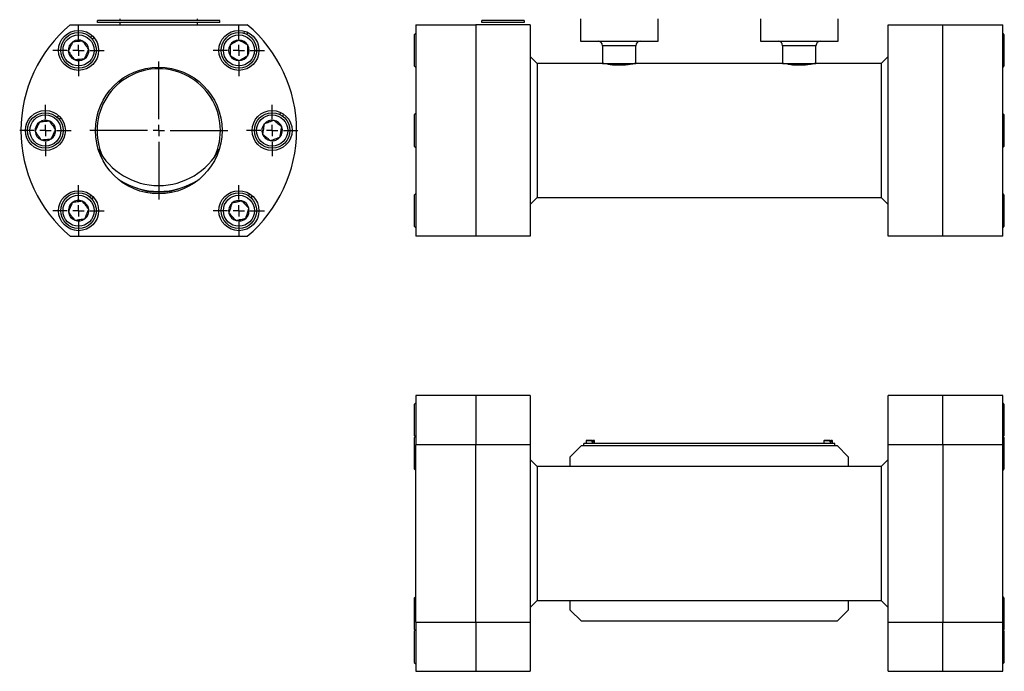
# Model space of a CAD drawing. Header units: inches. Extents: x 0.84 to 10.44, y 1.26 to 8.04.
# Tile 1 of 8: x 0.84 to 5.2, y 1.26 to 4.15. Entities that reach past the tile are written whole.
import ezdxf

# ---------------------------------------------------------------- set-up
doc = ezdxf.new("R2010")
doc.units = ezdxf.units.IN
doc.header["$MEASUREMENT"] = 0
doc.layers.add('1', color=7, linetype='Continuous')

# ---------------------------------------------------------------- blocks, each defined once
blk = doc.blocks.new('SW_CENTERMARKSYMBOL_0')
at = {"layer": '1', "color": 0}
for p, q in [((0, 0.05), (0, 0.1136)), ((-0.05, 0), (-0.1136, 0)), ((0, 0), (-0.025, 0)), ((0, 0), (0, 0.025)), ((0, 0), (0, -0.025)), ((0, 0), (0.025, 0)), ((0.05, 0), (0.1136, 0)), ((0, -0.05), (0, -0.1136))]:
    blk.add_line(p, q, dxfattribs=at)
blk = doc.blocks.new('SW_CENTERMARKSYMBOL_1')
at = {"layer": '1', "color": 0}
for p, q in [((0, 0.05), (0, 0.1136)), ((-0.05, 0), (-0.1136, 0)), ((0, 0), (-0.025, 0)), ((0, 0), (0, 0.025)), ((0, 0), (0, -0.025)), ((0, 0), (0.025, 0)), ((0.05, 0), (0.1136, 0)), ((0, -0.05), (0, -0.1136))]:
    blk.add_line(p, q, dxfattribs=at)
blk = doc.blocks.new('SW_CENTERMARKSYMBOL_2')
at = {"layer": '1', "color": 0}
for p, q in [((0, 0.05), (0, 0.305425)), ((-0.05, 0), (-0.305425, 0)), ((0, 0), (-0.025, 0)), ((0, 0), (0, 0.025)), ((0, 0), (0, -0.025)), ((0, 0), (0.025, 0)), ((0.05, 0), (0.305425, 0)), ((0, -0.05), (0, -0.305425))]:
    blk.add_line(p, q, dxfattribs=at)
blk = doc.blocks.new('SW_CENTERMARKSYMBOL_3')
at = {"layer": '1', "color": 0}
for p, q in [((0, 0.05), (0, 0.1136)), ((-0.05, 0), (-0.1136, 0)), ((0, 0), (-0.025, 0)), ((0, 0), (0, 0.025)), ((0, 0), (0, -0.025)), ((0, 0), (0.025, 0)), ((0.05, 0), (0.1136, 0)), ((0, -0.05), (0, -0.1136))]:
    blk.add_line(p, q, dxfattribs=at)
blk = doc.blocks.new('SW_CENTERMARKSYMBOL_6')
at = {"layer": '1', "color": 0}
for p, q in [((0, 0.05), (0, 0.1136)), ((-0.05, 0), (-0.1136, 0)), ((0, 0), (-0.025, 0)), ((0, 0), (0, 0.025)), ((0, 0), (0, -0.025)), ((0, 0), (0.025, 0)), ((0.05, 0), (0.1136, 0)), ((0, -0.05), (0, -0.1136))]:
    blk.add_line(p, q, dxfattribs=at)
blk = doc.blocks.new('SW_CENTERMARKSYMBOL_7')
at = {"layer": '1', "color": 0}
for p, q in [((0, 0.05), (0, 0.1136)), ((-0.05, 0), (-0.1136, 0)), ((0, 0), (-0.025, 0)), ((0, 0), (0, 0.025)), ((0, 0), (0, -0.025)), ((0, 0), (0.025, 0)), ((0.05, 0), (0.1136, 0)), ((0, -0.05), (0, -0.1136))]:
    blk.add_line(p, q, dxfattribs=at)
blk = doc.blocks.new('SW_CENTERMARKSYMBOL_8')
at = {"layer": '1', "color": 0}
for p, q in [((0, 0.05), (0, 0.1136)), ((-0.05, 0), (-0.1136, 0)), ((0, 0), (-0.025, 0)), ((0, 0), (0, 0.025)), ((0, 0), (0, -0.025)), ((0, 0), (0.025, 0)), ((0.05, 0), (0.1136, 0)), ((0, -0.05), (0, -0.1136))]:
    blk.add_line(p, q, dxfattribs=at)

msp = doc.modelspace()

# ---------------------------------------------------------------- linework, layer by layer
at = {"color": 7, "linetype": 'Continuous', "lineweight": 25}
for p, q in [((1.7277, 4.1422), (1.1864, 4.1422)), ((1.1864, 4.1324), (1.1864, 4.1422)), ((1.2848, 4.1484), (1.2848, 4.1422)), ((1.6293, 4.1422), (1.6293, 4.1484)), ((1.7277, 4.1324), (1.7277, 4.1422)), ((2.888, 4.1324), (2.888, 4.1422)), ((3.075, 4.1422), (2.888, 4.1422)), ((3.075, 4.1422), (3.075, 4.1324)), ((3.3235, 4.1484), (3.3235, 4.05)), ((3.668, 4.05), (3.668, 4.1484)), ((4.1207, 4.1484), (4.1207, 4.05)), ((4.4652, 4.05), (4.4652, 4.1484)), ((1.0648, 4.1222), (1.8492, 4.1222)), ((1.7277, 4.1324), (1.1864, 4.1324)), ((1.2848, 4.1324), (1.2848, 4.1222)), ((1.6293, 4.1222), (1.6293, 4.1324)), ((2.5951, 4.1222), (2.8609, 4.1222)), ((2.5951, 4.1222), (2.5951, 3.1871)), ((2.8609, 4.1222), (2.8609, 3.1871)), ((3.102, 4.1222), (2.8609, 4.1222)), ((3.075, 4.1324), (2.888, 4.1324)), ((3.102, 4.1222), (3.102, 3.1871)), ((4.6867, 4.1222), (4.9278, 4.1222)), ((4.6867, 3.1871), (4.6867, 4.1222)), ((4.9278, 4.1222), (5.1936, 4.1222)), ((4.9278, 3.1871), (4.9278, 4.1222)), ((5.1936, 3.1871), (5.1936, 4.1222)), ((1.1547, 4.0682), (1.1619, 4.075)), ((1.171, 4.0652), (1.1638, 4.0585)), ((1.8343, 4.0851), (1.8378, 4.0943)), ((1.8503, 4.0895), (1.8467, 4.0803)), ((2.5951, 4.0854), (2.5883, 4.0785)), ((2.5883, 4.0785), (2.5883, 3.9407)), ((5.2005, 4.0785), (5.1936, 4.0854)), ((5.2005, 3.9407), (5.2005, 4.0785)), ((3.3235, 4.05), (3.668, 4.05)), ((3.4219, 4.0303), (3.4219, 3.9516)), ((3.5696, 3.9516), (3.5696, 4.0303)), ((4.1207, 4.05), (4.4652, 4.05)), ((4.2192, 4.0303), (4.2192, 3.9516)), ((4.3668, 3.9516), (4.3668, 4.0303)), ((3.1331, 3.9516), (3.102, 3.9827)), ((4.6867, 3.9827), (4.6556, 3.9516)), ((2.5883, 3.9407), (2.5951, 3.9338)), ((3.4219, 3.9516), (3.1331, 3.9516)), ((3.1333, 3.3579), (3.1333, 3.9514)), ((3.4219, 3.9516), (3.5696, 3.9516)), ((4.2192, 3.9516), (3.5696, 3.9516)), ((4.2192, 3.9516), (4.3668, 3.9516)), ((4.6556, 3.9516), (4.3668, 3.9516)), ((4.6554, 3.9514), (4.6554, 3.3579)), ((5.1936, 3.9338), (5.2005, 3.9407)), ((1.0071, 3.7138), (1.0142, 3.7206)), ((1.0234, 3.711), (1.0163, 3.7041)), ((1.993, 3.7257), (1.998, 3.7342)), ((2.0095, 3.7274), (2.0045, 3.7189)), ((2.5951, 3.7305), (2.5883, 3.7236)), ((2.5883, 3.7236), (2.5883, 3.5858)), ((5.2005, 3.7236), (5.1936, 3.7305)), ((5.2005, 3.5858), (5.2005, 3.7236)), ((2.5883, 3.5858), (2.5951, 3.5789)), ((5.1936, 3.5789), (5.2005, 3.5858)), ((1.1508, 3.3616), (1.1575, 3.3688)), ((1.1673, 3.3597), (1.1606, 3.3524)), ((1.8547, 3.3658), (1.8608, 3.3737)), ((1.8713, 3.3655), (1.8653, 3.3577)), ((2.5951, 3.3755), (2.5883, 3.3686)), ((2.5883, 3.3686), (2.5883, 3.2308)), ((3.102, 3.3267), (3.1331, 3.3578)), ((3.1331, 3.3578), (4.6556, 3.3578)), ((4.6556, 3.3578), (4.6867, 3.3267)), ((5.2005, 3.3686), (5.1936, 3.3755)), ((5.2005, 3.2308), (5.2005, 3.3686)), ((2.5883, 3.2308), (2.5951, 3.2239)), ((5.1936, 3.2239), (5.2005, 3.2308)), ((1.0648, 3.1871), (1.8492, 3.1871)), ((2.8609, 3.1871), (2.5951, 3.1871)), ((3.102, 3.1871), (2.8609, 3.1871)), ((4.9278, 3.1871), (4.6867, 3.1871)), ((5.1936, 3.1871), (4.9278, 3.1871)), ((2.5951, 2.4486), (2.5883, 2.4417)), ((2.5883, 2.4417), (2.5883, 2.3039)), ((2.8609, 2.481), (2.5951, 2.481)), ((2.5951, 2.481), (2.5951, 2.263)), ((3.102, 2.481), (2.8609, 2.481)), ((2.8609, 2.481), (2.8609, 2.263)), ((3.102, 2.481), (3.102, 2.263)), ((4.9278, 2.481), (4.6867, 2.481)), ((4.6867, 2.263), (4.6867, 2.481)), ((5.1936, 2.481), (4.9278, 2.481)), ((4.9278, 2.263), (4.9278, 2.481)), ((5.1936, 2.263), (5.1936, 2.481)), ((5.2005, 2.4417), (5.1936, 2.4486)), ((5.2005, 2.3039), (5.2005, 2.4417)), ((2.5883, 2.3039), (2.5929, 2.2993)), ((2.5951, 2.3015), (2.5883, 2.2947)), ((2.5883, 2.2947), (2.5883, 2.1569)), ((4.4505, 2.2694), (3.3383, 2.2694)), ((3.3383, 2.2596), (3.3383, 2.2694)), ((3.35, 2.2822), (3.3491, 2.2813)), ((3.3491, 2.2813), (3.3491, 2.2694)), ((3.3759, 2.2813), (3.3491, 2.2813)), ((3.3753, 2.2822), (3.35, 2.2822)), ((3.3753, 2.2822), (3.3795, 2.2822)), ((3.3759, 2.2753), (3.3759, 2.2813)), ((3.38, 2.2753), (3.3759, 2.2753)), ((3.3855, 2.2822), (3.3795, 2.2822)), ((3.38, 2.2813), (3.38, 2.2753)), ((3.3865, 2.2813), (3.38, 2.2813)), ((3.3865, 2.2813), (3.3855, 2.2822)), ((3.3865, 2.2694), (3.3865, 2.2813)), ((4.4032, 2.2822), (4.4022, 2.2813)), ((4.4022, 2.2813), (4.4022, 2.2694)), ((4.429, 2.2813), (4.4022, 2.2813)), ((4.4285, 2.2822), (4.4032, 2.2822)), ((4.4285, 2.2822), (4.4326, 2.2822)), ((4.429, 2.2753), (4.429, 2.2813)), ((4.4331, 2.2753), (4.429, 2.2753)), ((4.4387, 2.2822), (4.4326, 2.2822)), ((4.4331, 2.2813), (4.4331, 2.2753)), ((4.4396, 2.2813), (4.4331, 2.2813)), ((4.4396, 2.2813), (4.4387, 2.2822)), ((4.4396, 2.2694), (4.4396, 2.2813)), ((4.4505, 2.2596), (4.4505, 2.2694)), ((5.2005, 2.2947), (5.1936, 2.3015)), ((5.1958, 2.2993), (5.2005, 2.3039)), ((5.2005, 2.1569), (5.2005, 2.2947)), ((2.8609, 2.263), (2.5951, 2.263)), ((2.5951, 1.4786), (2.5951, 2.263)), ((2.8609, 1.4786), (2.8609, 2.263)), ((3.102, 2.263), (2.8609, 2.263)), ((3.102, 2.263), (3.102, 1.4786)), ((3.2792, 2.2104), (3.3284, 2.2596)), ((3.3284, 2.2596), (4.4603, 2.2596)), ((4.4603, 2.2596), (4.5095, 2.2104)), ((4.9278, 2.263), (4.6867, 2.263)), ((4.6867, 1.4786), (4.6867, 2.263)), ((5.1936, 2.263), (4.9278, 2.263)), ((4.9278, 2.263), (4.9278, 1.4786)), ((5.1936, 1.4786), (5.1936, 2.263)), ((3.1331, 2.1677), (3.102, 2.1988)), ((3.2792, 2.1677), (3.2792, 2.2104)), ((4.5095, 2.2104), (4.5095, 2.1677)), ((4.6867, 2.1988), (4.6556, 2.1677)), ((2.5883, 2.1569), (2.5951, 2.15)), ((4.6556, 2.1677), (3.1331, 2.1677)), ((3.1333, 1.5741), (3.1333, 2.1676)), ((4.6554, 2.1676), (4.6554, 1.5741)), ((5.1936, 2.15), (5.2005, 2.1569)), ((2.5951, 1.5917), (2.5883, 1.5848)), ((2.5883, 1.5848), (2.5883, 1.447)), ((3.102, 1.5428), (3.1331, 1.5739)), ((3.1331, 1.5739), (4.6556, 1.5739)), ((3.2792, 1.5312), (3.2792, 1.5739)), ((4.5095, 1.5739), (4.5095, 1.5312)), ((4.6556, 1.5739), (4.6867, 1.5428)), ((5.2005, 1.5848), (5.1936, 1.5917)), ((5.2005, 1.447), (5.2005, 1.5848)), ((3.3284, 1.482), (3.2792, 1.5312)), ((4.5095, 1.5312), (4.4603, 1.482)), ((2.5883, 1.447), (2.5951, 1.4401)), ((2.5929, 1.4424), (2.5883, 1.4377)), ((2.5951, 1.4786), (2.8609, 1.4786)), ((2.5951, 1.4786), (2.5951, 1.2606)), ((2.8609, 1.4786), (2.8609, 1.2606)), ((2.8609, 1.4786), (3.102, 1.4786)), ((3.102, 1.4786), (3.102, 1.2606)), ((4.4603, 1.482), (3.3284, 1.482)), ((4.6867, 1.4786), (4.9278, 1.4786)), ((4.6867, 1.2606), (4.6867, 1.4786)), ((4.9278, 1.4786), (5.1936, 1.4786)), ((4.9278, 1.2606), (4.9278, 1.4786)), ((5.1936, 1.2606), (5.1936, 1.4786)), ((5.1936, 1.4401), (5.2005, 1.447)), ((5.2005, 1.4377), (5.1958, 1.4424)), ((2.5883, 1.4377), (2.5883, 1.2999)), ((5.2005, 1.2999), (5.2005, 1.4377)), ((2.5883, 1.2999), (2.5951, 1.2931)), ((5.1936, 1.2931), (5.2005, 1.2999)), ((2.5951, 1.2606), (2.8609, 1.2606)), ((2.8609, 1.2606), (3.102, 1.2606)), ((4.6867, 1.2606), (4.9278, 1.2606)), ((4.9278, 1.2606), (5.1936, 1.2606))]:
    msp.add_line(p, q, dxfattribs=at)
at = {"color": 8, "linetype": 'Continuous', "lineweight": 25}
for p, q in [((3.5696, 4.0303), (3.4219, 4.0303)), ((4.3668, 4.0303), (4.2192, 4.0303))]:
    msp.add_line(p, q, dxfattribs=at)
at = {"color": 7, "linetype": 'Continuous', "lineweight": 25}
for centre, radius in [((1.1021, 4.0096), 0.0886), ((1.812, 4.0096), 0.0886), ((1.1021, 4.0096), 0.0787), ((1.1021, 4.0096), 0.0689), ((1.812, 4.0096), 0.0787), ((1.812, 4.0096), 0.0689), ((1.457, 3.6547), 0.2804), ((0.9551, 3.6547), 0.0886), ((0.9551, 3.6547), 0.0787), ((0.9551, 3.6547), 0.0689), ((1.959, 3.6547), 0.0886), ((1.959, 3.6547), 0.0787), ((1.959, 3.6547), 0.0689), ((1.1021, 3.2997), 0.0886), ((1.1021, 3.2997), 0.0787), ((1.1021, 3.2997), 0.0689), ((1.812, 3.2997), 0.0886), ((1.812, 3.2997), 0.0787), ((1.812, 3.2997), 0.0689)]:
    msp.add_circle(centre, radius, dxfattribs=at)
for centre, radius, start, end in [((1.457, 3.6547), 0.6102, 129.9925, 230.0075), ((1.457, 3.6547), 0.6102, 309.9925, 50.0075), ((1.1021, 4.0096), 0.0455, 64.5352, 124.5352), ((1.812, 4.0096), 0.0455, 90, 150), ((1.812, 4.0096), 0.0455, 30, 90), ((1.1021, 4.0096), 0.0455, 124.5352, 184.5352), ((1.1021, 4.0096), 0.0455, 4.5352, 64.5352), ((1.1021, 4.0096), 0.0455, 304.5352, 4.5352), ((1.812, 4.0096), 0.0455, 150, 210), ((1.812, 4.0096), 0.0455, 330, 30), ((3.4022, 4.0303), 0.0197, 0, 90), ((3.5892, 4.0303), 0.0197, 90, 180), ((4.1995, 4.0303), 0.0197, 0, 90), ((4.3865, 4.0303), 0.0197, 90, 180), ((1.1021, 4.0096), 0.0455, 184.5352, 244.5352), ((1.1021, 4.0096), 0.0455, 244.5352, 304.5352), ((1.812, 4.0096), 0.0455, 210, 270), ((1.812, 4.0096), 0.0455, 270, 330), ((1.457, 3.6547), 0.2731, 90, 205.0849), ((1.457, 3.6547), 0.2731, 334.9151, 90), ((0.9551, 3.6547), 0.0455, 125.0926, 185.0926), ((0.9551, 3.6547), 0.0455, 65.0926, 125.0926), ((0.9551, 3.6547), 0.0455, 5.0926, 65.0926), ((1.959, 3.6547), 0.0455, 140.8771, 200.8771), ((1.959, 3.6547), 0.0455, 80.8771, 140.8771), ((1.959, 3.6547), 0.0455, 20.8771, 80.8771), ((1.959, 3.6547), 0.0455, 320.8771, 20.8771), ((0.9551, 3.6547), 0.0455, 185.0926, 245.0926), ((0.9551, 3.6547), 0.0455, 305.0926, 5.0926), ((1.959, 3.6547), 0.0455, 200.8771, 260.8771), ((1.959, 3.6547), 0.0455, 260.8771, 320.8771), ((0.9551, 3.6547), 0.0455, 245.0926, 305.0926), ((1.457, 3.7141), 0.3031, 207.7638, 270), ((1.457, 3.7141), 0.3031, 270, 332.2362), ((1.457, 3.7141), 0.3289, 237.7671, 302.2329), ((1.457, 3.6547), 0.2731, 247.7449, 292.2551), ((1.1021, 3.2997), 0.0455, 128.2132, 188.2132), ((1.1021, 3.2997), 0.0455, 68.2132, 128.2132), ((1.1021, 3.2997), 0.0455, 8.2132, 68.2132), ((1.812, 3.2997), 0.0455, 133.5616, 193.5616), ((1.812, 3.2997), 0.0455, 73.5616, 133.5616), ((1.812, 3.2997), 0.0455, 13.5616, 73.5616), ((1.1021, 3.2997), 0.0455, 188.2132, 248.2132), ((1.1021, 3.2997), 0.0455, 308.2132, 8.2132), ((1.812, 3.2997), 0.0455, 193.5616, 253.5616), ((1.812, 3.2997), 0.0455, 313.5616, 13.5616), ((1.1021, 3.2997), 0.0455, 248.2132, 308.2132), ((1.812, 3.2997), 0.0455, 253.5616, 313.5616)]:
    msp.add_arc(centre, radius, start, end, dxfattribs=at)
for points, knots in [([(1.812, 4.0551), (1.8089, 4.0533), (1.8057, 4.0515), (1.8009, 4.0487), (1.7992, 4.0477), (1.7958, 4.0457), (1.7941, 4.0447), (1.7889, 4.0418), (1.7855, 4.0398), (1.7789, 4.036), (1.7757, 4.0341), (1.7726, 4.0323)], [0, 0, 0, 0, 0.25, 0.25, 0.375, 0.375, 0.5, 0.5, 0.75, 0.75, 1, 1, 1, 1]), ([(1.8513, 4.0323), (1.8483, 4.0341), (1.8451, 4.0359), (1.8402, 4.0388), (1.8386, 4.0397), (1.8352, 4.0417), (1.8334, 4.0427), (1.8283, 4.0457), (1.8249, 4.0476), (1.8182, 4.0514), (1.8151, 4.0533), (1.812, 4.0551)], [0, 0, 0, 0, 0.25, 0.25, 0.375, 0.375, 0.5, 0.5, 0.75, 0.75, 1, 1, 1, 1]), ([(1.0763, 4.0471), (1.0748, 4.0439), (1.0732, 4.0406), (1.0708, 4.0355), (1.07, 4.0338), (1.0683, 4.0302), (1.0674, 4.0284), (1.0649, 4.023), (1.0632, 4.0195), (1.0599, 4.0126), (1.0583, 4.0092), (1.0568, 4.006)], [0, 0, 0, 0, 0.25, 0.25, 0.375, 0.375, 0.5, 0.5, 0.75, 0.75, 1, 1, 1, 1]), ([(1.1216, 4.0507), (1.1181, 4.0504), (1.1145, 4.0501), (1.1088, 4.0496), (1.1069, 4.0495), (1.103, 4.0492), (1.101, 4.049), (1.0951, 4.0486), (1.0912, 4.0482), (1.0835, 4.0476), (1.0799, 4.0473), (1.0763, 4.0471)], [0, 0, 0, 0, 0.25, 0.25, 0.375, 0.375, 0.5, 0.5, 0.75, 0.75, 1, 1, 1, 1]), ([(1.1474, 4.0132), (1.1454, 4.0161), (1.1433, 4.0191), (1.1401, 4.0238), (1.139, 4.0254), (1.1368, 4.0286), (1.1357, 4.0302), (1.1323, 4.0351), (1.1301, 4.0383), (1.1257, 4.0447), (1.1236, 4.0477), (1.1216, 4.0507)], [0, 0, 0, 0, 0.25, 0.25, 0.375, 0.375, 0.5, 0.5, 0.75, 0.75, 1, 1, 1, 1]), ([(1.1278, 3.9722), (1.1294, 3.9754), (1.1309, 3.9786), (1.1334, 3.9837), (1.1342, 3.9855), (1.1359, 3.989), (1.1367, 3.9908), (1.1393, 3.9962), (1.141, 3.9997), (1.1443, 4.0067), (1.1459, 4.01), (1.1474, 4.0132)], [0, 0, 0, 0, 0.25, 0.25, 0.375, 0.375, 0.5, 0.5, 0.75, 0.75, 1, 1, 1, 1]), ([(1.7726, 4.0323), (1.7726, 4.0288), (1.7726, 4.0252), (1.7726, 4.0195), (1.7726, 4.0176), (1.7726, 4.0137), (1.7726, 4.0117), (1.7726, 4.0057), (1.7726, 4.0018), (1.7726, 3.9941), (1.7726, 3.9905), (1.7726, 3.9869)], [0, 0, 0, 0, 0.25, 0.25, 0.375, 0.375, 0.5, 0.5, 0.75, 0.75, 1, 1, 1, 1]), ([(1.8513, 3.9869), (1.8513, 3.9904), (1.8513, 3.9941), (1.8513, 3.9997), (1.8513, 4.0016), (1.8513, 4.0055), (1.8513, 4.0075), (1.8513, 4.0135), (1.8513, 4.0174), (1.8513, 4.0251), (1.8513, 4.0288), (1.8513, 4.0323)], [0, 0, 0, 0, 0.25, 0.25, 0.375, 0.375, 0.5, 0.5, 0.75, 0.75, 1, 1, 1, 1]), ([(1.0568, 4.006), (1.0588, 4.0031), (1.0608, 4.0001), (1.064, 3.9955), (1.0651, 3.9939), (1.0673, 3.9907), (1.0685, 3.989), (1.0718, 3.9841), (1.0741, 3.9809), (1.0784, 3.9745), (1.0805, 3.9715), (1.0825, 3.9686)], [0, 0, 0, 0, 0.25, 0.25, 0.375, 0.375, 0.5, 0.5, 0.75, 0.75, 1, 1, 1, 1]), ([(1.0825, 3.9686), (1.0861, 3.9688), (1.0897, 3.9691), (1.0953, 3.9696), (1.0972, 3.9697), (1.1011, 3.97), (1.1031, 3.9702), (1.1091, 3.9707), (1.1129, 3.971), (1.1206, 3.9716), (1.1243, 3.9719), (1.1278, 3.9722)], [0, 0, 0, 0, 0.25, 0.25, 0.375, 0.375, 0.5, 0.5, 0.75, 0.75, 1, 1, 1, 1]), ([(1.7726, 3.9869), (1.7757, 3.9851), (1.7788, 3.9833), (1.7837, 3.9805), (1.7854, 3.9795), (1.7887, 3.9776), (1.7905, 3.9766), (1.7956, 3.9736), (1.799, 3.9716), (1.8057, 3.9678), (1.8089, 3.9659), (1.812, 3.9642)], [0, 0, 0, 0, 0.25, 0.25, 0.375, 0.375, 0.5, 0.5, 0.75, 0.75, 1, 1, 1, 1]), ([(1.812, 3.9642), (1.815, 3.9659), (1.8182, 3.9677), (1.8231, 3.9706), (1.8247, 3.9715), (1.8281, 3.9735), (1.8299, 3.9745), (1.835, 3.9775), (1.8384, 3.9794), (1.8451, 3.9833), (1.8482, 3.9851), (1.8513, 3.9869)], [0, 0, 0, 0, 0.25, 0.25, 0.375, 0.375, 0.5, 0.5, 0.75, 0.75, 1, 1, 1, 1]), ([(3.5644, 3.9514), (3.5646, 3.9515), (3.5658, 3.9517), (3.5602, 3.9504), (3.5482, 3.9479), (3.5295, 3.9451), (3.5071, 3.9432), (3.4835, 3.9433), (3.4616, 3.9451), (3.4432, 3.948), (3.4309, 3.9505), (3.4258, 3.9517), (3.4266, 3.9515), (3.4267, 3.9515)], [0, 0, 0, 0, 0.024431, 0.128875, 0.233946, 0.341512, 0.449728, 0.555551, 0.659698, 0.76546, 0.873618, 0.981274, 1, 1, 1, 1]), ([(4.3617, 3.9514), (4.3619, 3.9515), (4.363, 3.9517), (4.3575, 3.9504), (4.3454, 3.9479), (4.3268, 3.9451), (4.3043, 3.9432), (4.2808, 3.9433), (4.2589, 3.9451), (4.2404, 3.948), (4.2281, 3.9505), (4.223, 3.9517), (4.2239, 3.9515), (4.224, 3.9515)], [0, 0, 0, 0, 0.024431, 0.128875, 0.233946, 0.341512, 0.449728, 0.555551, 0.659698, 0.76546, 0.873618, 0.981274, 1, 1, 1, 1]), ([(0.9289, 3.6919), (0.9274, 3.6886), (0.9259, 3.6853), (0.9235, 3.6802), (0.9227, 3.6785), (0.9211, 3.6749), (0.9202, 3.6731), (0.9177, 3.6677), (0.9161, 3.6642), (0.9128, 3.6572), (0.9113, 3.6539), (0.9098, 3.6506)], [0, 0, 0, 0, 0.25, 0.25, 0.375, 0.375, 0.5, 0.5, 0.75, 0.75, 1, 1, 1, 1]), ([(0.9742, 3.6959), (0.9707, 3.6956), (0.967, 3.6953), (0.9614, 3.6948), (0.9595, 3.6946), (0.9556, 3.6942), (0.9536, 3.6941), (0.9477, 3.6935), (0.9438, 3.6932), (0.9361, 3.6925), (0.9325, 3.6922), (0.9289, 3.6919)], [0, 0, 0, 0, 0.25, 0.25, 0.375, 0.375, 0.5, 0.5, 0.75, 0.75, 1, 1, 1, 1]), ([(1.0003, 3.6587), (0.9983, 3.6616), (0.9962, 3.6646), (0.993, 3.6692), (0.9919, 3.6708), (0.9896, 3.674), (0.9885, 3.6756), (0.985, 3.6805), (0.9828, 3.6837), (0.9784, 3.69), (0.9763, 3.693), (0.9742, 3.6959)], [0, 0, 0, 0, 0.25, 0.25, 0.375, 0.375, 0.5, 0.5, 0.75, 0.75, 1, 1, 1, 1]), ([(1.9237, 3.6834), (1.9232, 3.6798), (1.9226, 3.6763), (1.9217, 3.6707), (1.9214, 3.6688), (1.9208, 3.6649), (1.9204, 3.663), (1.9195, 3.6571), (1.9189, 3.6532), (1.9177, 3.6456), (1.9171, 3.642), (1.9165, 3.6385)], [0, 0, 0, 0, 0.25, 0.25, 0.375, 0.375, 0.5, 0.5, 0.75, 0.75, 1, 1, 1, 1]), ([(1.9662, 3.6996), (1.9629, 3.6983), (1.9595, 3.697), (1.9542, 3.695), (1.9524, 3.6943), (1.9488, 3.6929), (1.9469, 3.6922), (1.9413, 3.6901), (1.9377, 3.6887), (1.9305, 3.6859), (1.9271, 3.6846), (1.9237, 3.6834)], [0, 0, 0, 0, 0.25, 0.25, 0.375, 0.375, 0.5, 0.5, 0.75, 0.75, 1, 1, 1, 1]), ([(2.0015, 3.6709), (1.9987, 3.6731), (1.9959, 3.6754), (1.9915, 3.679), (1.99, 3.6802), (1.987, 3.6826), (1.9854, 3.6839), (1.9808, 3.6877), (1.9778, 3.6901), (1.9718, 3.695), (1.969, 3.6973), (1.9662, 3.6996)], [0, 0, 0, 0, 0.25, 0.25, 0.375, 0.375, 0.5, 0.5, 0.75, 0.75, 1, 1, 1, 1]), ([(1.9943, 3.626), (1.9948, 3.6295), (1.9954, 3.6331), (1.9963, 3.6386), (1.9966, 3.6405), (1.9972, 3.6444), (1.9975, 3.6464), (1.9985, 3.6523), (1.9991, 3.6561), (2.0003, 3.6637), (2.0009, 3.6673), (2.0015, 3.6709)], [0, 0, 0, 0, 0.25, 0.25, 0.375, 0.375, 0.5, 0.5, 0.75, 0.75, 1, 1, 1, 1]), ([(0.9098, 3.6506), (0.9118, 3.6477), (0.9139, 3.6448), (0.9171, 3.6401), (0.9182, 3.6386), (0.9205, 3.6354), (0.9216, 3.6337), (0.9251, 3.6289), (0.9273, 3.6257), (0.9317, 3.6194), (0.9339, 3.6164), (0.9359, 3.6134)], [0, 0, 0, 0, 0.25, 0.25, 0.375, 0.375, 0.5, 0.5, 0.75, 0.75, 1, 1, 1, 1]), ([(0.9812, 3.6175), (0.9827, 3.6207), (0.9842, 3.624), (0.9866, 3.6291), (0.9874, 3.6308), (0.989, 3.6344), (0.9899, 3.6362), (0.9924, 3.6416), (0.994, 3.6451), (0.9973, 3.6521), (0.9988, 3.6555), (1.0003, 3.6587)], [0, 0, 0, 0, 0.25, 0.25, 0.375, 0.375, 0.5, 0.5, 0.75, 0.75, 1, 1, 1, 1]), ([(1.9165, 3.6385), (1.9193, 3.6362), (1.9221, 3.6339), (1.9265, 3.6304), (1.9279, 3.6292), (1.931, 3.6267), (1.9325, 3.6254), (1.9372, 3.6217), (1.9402, 3.6192), (1.9462, 3.6144), (1.949, 3.612), (1.9518, 3.6098)], [0, 0, 0, 0, 0.25, 0.25, 0.375, 0.375, 0.5, 0.5, 0.75, 0.75, 1, 1, 1, 1]), ([(1.9518, 3.6098), (1.9551, 3.611), (1.9585, 3.6123), (1.9638, 3.6144), (1.9656, 3.615), (1.9692, 3.6164), (1.9711, 3.6171), (1.9766, 3.6193), (1.9803, 3.6207), (1.9875, 3.6234), (1.9909, 3.6247), (1.9943, 3.626)], [0, 0, 0, 0, 0.25, 0.25, 0.375, 0.375, 0.5, 0.5, 0.75, 0.75, 1, 1, 1, 1]), ([(0.9359, 3.6134), (0.9394, 3.6138), (0.9431, 3.6141), (0.9487, 3.6146), (0.9506, 3.6147), (0.9545, 3.6151), (0.9565, 3.6153), (0.9624, 3.6158), (0.9663, 3.6161), (0.974, 3.6168), (0.9776, 3.6172), (0.9812, 3.6175)], [0, 0, 0, 0, 0.25, 0.25, 0.375, 0.375, 0.5, 0.5, 0.75, 0.75, 1, 1, 1, 1]), ([(1.074, 3.3354), (1.0726, 3.3321), (1.0713, 3.3288), (1.0692, 3.3235), (1.0685, 3.3218), (1.067, 3.3181), (1.0663, 3.3163), (1.0641, 3.3107), (1.0626, 3.3071), (1.0598, 3.3), (1.0584, 3.2965), (1.0571, 3.2932)], [0, 0, 0, 0, 0.25, 0.25, 0.375, 0.375, 0.5, 0.5, 0.75, 0.75, 1, 1, 1, 1]), ([(1.1189, 3.3419), (1.1154, 3.3414), (1.1118, 3.3409), (1.1063, 3.3401), (1.1044, 3.3398), (1.1005, 3.3393), (1.0985, 3.339), (1.0926, 3.3381), (1.0887, 3.3376), (1.0811, 3.3365), (1.0775, 3.336), (1.074, 3.3354)], [0, 0, 0, 0, 0.25, 0.25, 0.375, 0.375, 0.5, 0.5, 0.75, 0.75, 1, 1, 1, 1]), ([(1.1471, 3.3062), (1.1449, 3.309), (1.1426, 3.3119), (1.1391, 3.3163), (1.138, 3.3178), (1.1355, 3.3209), (1.1343, 3.3225), (1.1306, 3.3271), (1.1282, 3.3302), (1.1234, 3.3362), (1.1212, 3.3391), (1.1189, 3.3419)], [0, 0, 0, 0, 0.25, 0.25, 0.375, 0.375, 0.5, 0.5, 0.75, 0.75, 1, 1, 1, 1]), ([(1.7806, 3.3327), (1.7796, 3.3293), (1.7786, 3.3258), (1.777, 3.3204), (1.7765, 3.3185), (1.7754, 3.3148), (1.7748, 3.3128), (1.7731, 3.3071), (1.772, 3.3034), (1.7698, 3.296), (1.7688, 3.2925), (1.7678, 3.2891)], [0, 0, 0, 0, 0.25, 0.25, 0.375, 0.375, 0.5, 0.5, 0.75, 0.75, 1, 1, 1, 1]), ([(1.8248, 3.3433), (1.8214, 3.3425), (1.8178, 3.3416), (1.8124, 3.3403), (1.8105, 3.3399), (1.8067, 3.339), (1.8047, 3.3385), (1.799, 3.3371), (1.7952, 3.3362), (1.7877, 3.3344), (1.7841, 3.3335), (1.7806, 3.3327)], [0, 0, 0, 0, 0.25, 0.25, 0.375, 0.375, 0.5, 0.5, 0.75, 0.75, 1, 1, 1, 1]), ([(1.8562, 3.3104), (1.8537, 3.313), (1.8512, 3.3156), (1.8473, 3.3197), (1.846, 3.3211), (1.8433, 3.3239), (1.8419, 3.3254), (1.8378, 3.3297), (1.8351, 3.3325), (1.8298, 3.3381), (1.8273, 3.3407), (1.8248, 3.3433)], [0, 0, 0, 0, 0.25, 0.25, 0.375, 0.375, 0.5, 0.5, 0.75, 0.75, 1, 1, 1, 1]), ([(1.0571, 3.2932), (1.0593, 3.2904), (1.0615, 3.2876), (1.065, 3.2831), (1.0662, 3.2816), (1.0686, 3.2786), (1.0699, 3.277), (1.0735, 3.2723), (1.076, 3.2693), (1.0807, 3.2632), (1.083, 3.2603), (1.0852, 3.2575)], [0, 0, 0, 0, 0.25, 0.25, 0.375, 0.375, 0.5, 0.5, 0.75, 0.75, 1, 1, 1, 1]), ([(1.1302, 3.264), (1.1315, 3.2673), (1.1329, 3.2707), (1.135, 3.2759), (1.1357, 3.2777), (1.1371, 3.2813), (1.1379, 3.2832), (1.1401, 3.2887), (1.1415, 3.2923), (1.1444, 3.2995), (1.1457, 3.3029), (1.1471, 3.3062)], [0, 0, 0, 0, 0.25, 0.25, 0.375, 0.375, 0.5, 0.5, 0.75, 0.75, 1, 1, 1, 1]), ([(1.7678, 3.2891), (1.7702, 3.2865), (1.7727, 3.2839), (1.7766, 3.2798), (1.7779, 3.2784), (1.7806, 3.2755), (1.782, 3.2741), (1.7861, 3.2698), (1.7888, 3.2669), (1.7941, 3.2614), (1.7966, 3.2587), (1.7991, 3.2561)], [0, 0, 0, 0, 0.25, 0.25, 0.375, 0.375, 0.5, 0.5, 0.75, 0.75, 1, 1, 1, 1]), ([(1.8433, 3.2668), (1.8443, 3.2702), (1.8453, 3.2737), (1.8469, 3.2791), (1.8475, 3.2809), (1.8486, 3.2847), (1.8491, 3.2866), (1.8508, 3.2923), (1.8519, 3.296), (1.8541, 3.3034), (1.8551, 3.307), (1.8562, 3.3104)], [0, 0, 0, 0, 0.25, 0.25, 0.375, 0.375, 0.5, 0.5, 0.75, 0.75, 1, 1, 1, 1]), ([(1.0852, 3.2575), (1.0887, 3.258), (1.0923, 3.2585), (1.0979, 3.2593), (1.0998, 3.2596), (1.1037, 3.2602), (1.1057, 3.2605), (1.1115, 3.2613), (1.1154, 3.2619), (1.123, 3.263), (1.1267, 3.2635), (1.1302, 3.264)], [0, 0, 0, 0, 0.25, 0.25, 0.375, 0.375, 0.5, 0.5, 0.75, 0.75, 1, 1, 1, 1]), ([(1.7991, 3.2561), (1.8026, 3.257), (1.8061, 3.2578), (1.8116, 3.2591), (1.8134, 3.2596), (1.8172, 3.2605), (1.8192, 3.261), (1.825, 3.2624), (1.8288, 3.2633), (1.8362, 3.2651), (1.8398, 3.2659), (1.8433, 3.2668)], [0, 0, 0, 0, 0.25, 0.25, 0.375, 0.375, 0.5, 0.5, 0.75, 0.75, 1, 1, 1, 1])]:
    msp.add_open_spline(points, degree=3, knots=knots, dxfattribs=at)
for points in [[(3.3759, 2.2813), (3.3757, 2.2816), (3.3755, 2.2819), (3.3753, 2.2822)], [(3.3795, 2.2822), (3.3796, 2.2819), (3.3798, 2.2816), (3.38, 2.2813)], [(4.429, 2.2813), (4.4288, 2.2816), (4.4287, 2.2819), (4.4285, 2.2822)], [(4.4326, 2.2822), (4.4328, 2.2819), (4.433, 2.2816), (4.4331, 2.2813)]]:
    msp.add_open_spline(points, degree=3, dxfattribs=at)

# ---------------------------------------------------------------- block references
at = {"layer": '1', "color": 7}
for name, p in [('SW_CENTERMARKSYMBOL_7', (1.1021, 4.0096)), ('SW_CENTERMARKSYMBOL_0', (1.812, 4.0096)), ('SW_CENTERMARKSYMBOL_2', (1.457, 3.6547)), ('SW_CENTERMARKSYMBOL_3', (0.9551, 3.6547)), ('SW_CENTERMARKSYMBOL_8', (1.959, 3.6547)), ('SW_CENTERMARKSYMBOL_6', (1.1021, 3.2997)), ('SW_CENTERMARKSYMBOL_1', (1.812, 3.2997))]:
    msp.add_blockref(name, p, dxfattribs=at)

doc.saveas('drawing.dxf')
